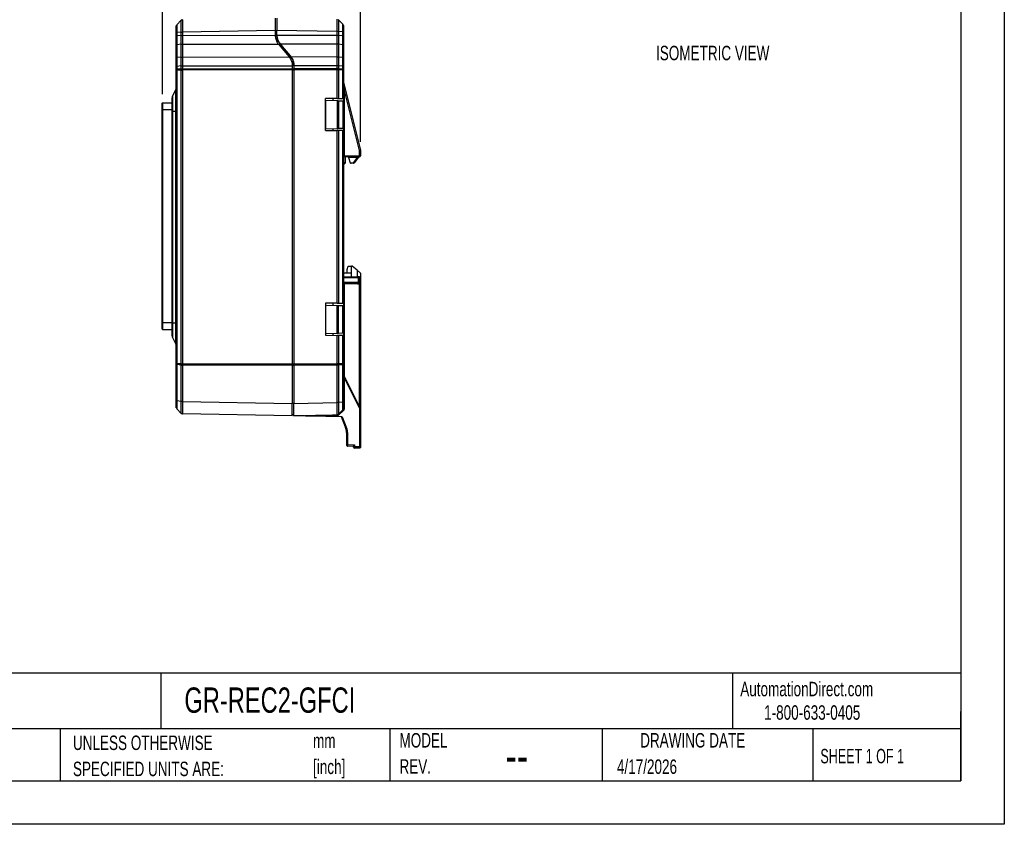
# Model space of a CAD drawing. Header units: millimetres. Extents: x 0 to 559, y 0 to 432.
# Tile 16 of 26: x 270 to 559, y 0 to 236. Entities that reach past the tile are written whole.
import ezdxf

# ---------------------------------------------------------------- set-up
doc = ezdxf.new("R2010")
doc.units = ezdxf.units.MM
doc.header["$LTSCALE"] = 2
doc.layers.add('DIMENSIONS', color=140, linetype='Continuous', lineweight=25)
doc.layers.add('TEXT', color=140, linetype='Continuous', lineweight=25)
doc.styles.add('SLDTEXTSTYLE0', font='TXT', dxfattribs={"width": 0.7})
doc.styles.add('SLDTEXTSTYLE1', font='TXT', dxfattribs={"width": 0.65})
doc.dimstyles.new('SLDDIMSTYLE0', dxfattribs={"dimtxt": 4.316016, "dimasz": 6.604, "dimexe": 0, "dimexo": 0.0625, "dimgap": 1.079004, "dimtad": 0, "dimtih": 1, "dimtoh": 1, "dimdec": 1, "dimrnd": 1e-09, "dimzin": 4, "dimdsep": 46, "dimtxsty": 'SLDTEXTSTYLE0', "dimsah": 1, "dimcen": 0.09, "dimadec": 0, "dimazin": 1, "dimtfac": 1, "dimtdec": 1, "dimtofl": 0, "dimtmove": 0, "dimatfit": 3, "dimfxl": 0, "dimfrac": 2, "dimtolj": 1, "dimtzin": 12, "dimarcsym": 0})

# ---------------------------------------------------------------- blocks, each defined once
blk = doc.blocks.new('SW_NOTE_0')
at = {"layer": 'TEXT', "color": 0, "char_height": 4.233, "attachment_point": 1, "style": 'SLDTEXTSTYLE0'}
for s, insert in [('mm', (0, 5.46)), ('[inch]', (0, -2.19))]:
    blk.add_mtext(s, dxfattribs=dict(at, insert=insert))
blk = doc.blocks.new('SW_NOTE_0_1')
at = {"layer": 'TEXT', "color": 0, "char_height": 4.2333, "attachment_point": 1, "style": 'SLDTEXTSTYLE0'}
for s, insert in [('UNLESS OTHERWISE', (0, 5.46)), ('SPECIFIED UNITS ARE:', (0, -2.19))]:
    blk.add_mtext(s, dxfattribs=dict(at, insert=insert))
blk = doc.blocks.new('SW_NOTE_0_6')
at = {"layer": 'TEXT', "color": 0, "char_height": 4.233, "attachment_point": 1, "style": 'SLDTEXTSTYLE0'}
for s, insert in [('MODEL', (0, 5.46)), ('REV.', (0, -2.19))]:
    blk.add_mtext(s, dxfattribs=dict(at, insert=insert))
blk = doc.blocks.new('_D')
at = {"layer": 'DIMENSIONS'}
for p, q in [((312.04, 213.91), (312.04, 281.01)), ((370.04, 199.96), (370.04, 281.01)), ((312.04, 274.66), (329.19, 274.66)), ((335.04, 274.66), (333.59, 274.66)), ((333.59, 274.66), (333.59, 267.8)), ((347.86, 274.66), (349.31, 274.66)), ((349.31, 274.66), (349.31, 267.8)), ((370.04, 274.66), (353.71, 274.66)), ((333.59, 267.8), (335.04, 267.8)), ((349.31, 267.8), (347.86, 267.8))]:
    blk.add_line(p, q, dxfattribs=at)
for points in [[(312.04, 274.66), (318.64, 273.65), (318.64, 275.68)], [(370.04, 274.66), (363.43, 275.68), (363.43, 273.65)]]:
    blk.add_solid(points, dxfattribs=at)
at = {"layer": 'DIMENSIONS', "char_height": 4.233, "attachment_point": 1, "style": 'SLDTEXTSTYLE0'}
for s, insert in [('58.0', (335.04, 281.09)), ('2.28', (335.04, 273.26))]:
    blk.add_mtext(s, dxfattribs=dict(at, insert=insert))

msp = doc.modelspace()

# ---------------------------------------------------------------- linework, layer by layer
at = {"color": 7, "linetype": 'Continuous'}
for p, q in [((558.8, 431.81), (558.8, 0.01)), ((558.8, 0.01), (0, 0.01))]:
    msp.add_line(p, q, dxfattribs=at)
for p, q in [((316.04, 233.86), (316.04, 233.95)), ((317.51, 235.59), (316.18, 234.21)), ((316.18, 234.21), (316.18, 234.13)), ((364.89, 234.4), (363.54, 235.75)), ((364.89, 234.32), (364.89, 234.4)), ((365.04, 234.04), (365.03, 234.12)), ((316.04, 230.91), (316.04, 231.94)), ((317.49, 232.1), (316.18, 231.97)), ((316.18, 231.97), (316.18, 230.95)), ((317.49, 231.08), (316.18, 230.95)), ((317.49, 231.08), (317.49, 232.1)), ((345.04, 232.6), (317.84, 232.12)), ((317.84, 232.12), (317.84, 231.1)), ((317.84, 231.1), (345.04, 231.15)), ((345.04, 232.6), (345.04, 231.15)), ((345.04, 232.56), (345.54, 232.56)), ((363.21, 232.28), (345.54, 232.59)), ((345.54, 231.14), (345.54, 232.59)), ((363.21, 231.11), (345.54, 231.14)), ((345.54, 231.11), (345.54, 231.14)), ((363.21, 231.11), (363.21, 232.28)), ((363.55, 232.26), (363.55, 231.1)), ((364.89, 232.13), (363.55, 232.26)), ((364.89, 230.97), (363.55, 231.1)), ((364.89, 230.97), (364.89, 232.13)), ((365.04, 232.09), (365.04, 230.93)), ((316.04, 224.61), (316.04, 228.38)), ((317.49, 228.53), (316.18, 228.41)), ((316.18, 228.41), (316.18, 224.63)), ((317.49, 224.75), (317.49, 228.53)), ((317.84, 228.54), (345.96, 228.59)), ((317.84, 228.54), (317.84, 224.76)), ((345.96, 228.59), (349.11, 224.81)), ((346.35, 228.86), (346.35, 228.9)), ((349.49, 225.09), (346.35, 228.86)), ((363.21, 228.55), (346.61, 228.58)), ((349.49, 225.13), (346.61, 228.58)), ((363.21, 224.78), (363.21, 228.55)), ((363.55, 228.53), (363.55, 224.77)), ((364.89, 228.38), (363.55, 228.53)), ((364.89, 224.61), (364.89, 228.38)), ((365.04, 228.34), (365.04, 224.57)), ((317.49, 224.75), (316.18, 224.63)), ((317.84, 224.76), (349.11, 224.81)), ((349.49, 225.09), (349.49, 225.13)), ((363.21, 224.78), (349.73, 224.81)), ((364.89, 224.61), (363.55, 224.77)), ((316.04, 221.18), (316.04, 222.01)), ((316.04, 134.93), (316.04, 220.97)), ((317.49, 222.18), (316.18, 222.04)), ((316.18, 222.04), (316.18, 221.22)), ((317.49, 221.35), (316.18, 221.22)), ((316.18, 220.97), (316.18, 134.93)), ((317.49, 220.97), (316.18, 220.97)), ((317.49, 221.35), (317.49, 222.18)), ((317.49, 134.93), (317.49, 220.97)), ((317.84, 222.19), (350.04, 222.25)), ((317.84, 222.19), (317.84, 221.37)), ((317.84, 221.37), (350.04, 221.4)), ((350.04, 221), (317.84, 220.97)), ((317.84, 220.97), (317.84, 134.93)), ((350.04, 222.25), (350.04, 221.4)), ((350.04, 221.36), (350.54, 221.36)), ((350.04, 221), (350.04, 134.9)), ((350.04, 221), (350.54, 221)), ((363.21, 222.23), (350.54, 222.25)), ((350.54, 222.25), (350.54, 221.4)), ((350.54, 221.4), (363.21, 221.38)), ((363.21, 220.99), (350.54, 221)), ((350.54, 221), (350.54, 134.9)), ((363.21, 221.38), (363.21, 222.23)), ((363.21, 212.66), (363.21, 220.99)), ((363.55, 222.21), (363.55, 221.37)), ((364.89, 222.08), (363.55, 222.21)), ((364.89, 221.24), (363.55, 221.37)), ((363.55, 220.99), (363.55, 212.66)), ((364.89, 220.99), (363.55, 220.99)), ((364.89, 221.24), (364.89, 222.08)), ((364.89, 212.68), (364.89, 220.99)), ((365.04, 222.04), (365.04, 221.2)), ((365.04, 220.99), (365.04, 212.68)), ((365.04, 217.42), (365.04, 217.44)), ((365.04, 217.42), (370.03, 197.48)), ((314.9, 213.26), (315.92, 215.23)), ((315.92, 208.95), (315.92, 215.23)), ((365.29, 215.42), (365.04, 215.42)), ((365.29, 215.42), (365.29, 195.8)), ((369.79, 197.42), (365.29, 215.42)), ((311.94, 209.37), (311.94, 211.27)), ((312.04, 211.37), (312.04, 209.37)), ((312.04, 211.37), (314.79, 211.37)), ((314.79, 208.95), (314.79, 212.8)), ((314.9, 213.26), (314.9, 208.95)), ((363.21, 212.66), (359.79, 212.63)), ((359.79, 203.26), (359.79, 212.63)), ((359.88, 203.77), (359.88, 212.13)), ((359.88, 212.13), (363.21, 212.01)), ((362.04, 212.05), (362.04, 212.65)), ((363.21, 212.01), (363.21, 203.88)), ((363.55, 212.66), (364.89, 212.68)), ((363.55, 212), (363.55, 203.9)), ((363.55, 212), (364.89, 211.95)), ((364.89, 211.95), (364.89, 203.94)), ((365.04, 212.68), (365.04, 211.95)), ((365.04, 211.95), (365.04, 203.95)), ((311.94, 209.37), (312.04, 209.37)), ((311.94, 147.01), (311.94, 209.37)), ((312.04, 209.37), (312.04, 147.01)), ((312.04, 209.37), (314.79, 209.37)), ((314.79, 146.95), (314.79, 208.95)), ((314.9, 208.95), (314.79, 208.95)), ((314.9, 208.95), (315.92, 208.95)), ((314.9, 208.95), (314.9, 146.95)), ((315.92, 146.95), (315.92, 208.95)), ((316.04, 208.95), (315.92, 208.95)), ((359.79, 203.26), (363.21, 203.23)), ((359.88, 203.77), (363.21, 203.88)), ((362.04, 203.24), (362.04, 203.84)), ((363.21, 152.66), (363.21, 203.23)), ((363.55, 203.9), (364.89, 203.94)), ((363.55, 203.23), (363.55, 152.66)), ((364.89, 203.22), (363.55, 203.23)), ((364.89, 152.68), (364.89, 203.22)), ((365.04, 203.95), (365.04, 203.22)), ((365.04, 203.22), (365.04, 152.68)), ((369.79, 197.42), (370.03, 197.48)), ((369.79, 195.8), (369.79, 197.42)), ((370.04, 197.42), (369.79, 197.42)), ((370.04, 197.42), (370.04, 195.8)), ((365.29, 195.8), (365.04, 195.8)), ((365.04, 193.9), (365.54, 193.9)), ((365.29, 195.55), (365.29, 195.8)), ((365.29, 195.8), (369.79, 195.8)), ((369.79, 195.55), (365.29, 195.55)), ((365.54, 195.55), (365.54, 193.9)), ((369.13, 195.36), (366.54, 195.36)), ((366.54, 195.36), (367.03, 193.83)), ((367.03, 193.83), (367.96, 193.83)), ((367.96, 193.65), (367.27, 193.65)), ((367.96, 193.83), (369.13, 195.36)), ((367.96, 193.83), (367.96, 193.65)), ((369.46, 195.45), (368.16, 193.75)), ((369.13, 195.36), (369.13, 195.55)), ((369.79, 195.55), (369.79, 195.8)), ((370.04, 195.8), (369.79, 195.8)), ((366.14, 162.5), (366.46, 163.5)), ((366.14, 161.5), (366.14, 162.5)), ((366.46, 163.5), (367.39, 163.5)), ((367.39, 161.5), (367.39, 163.5)), ((367.59, 163.5), (367.39, 163.5)), ((369.04, 162.34), (367.59, 163.5)), ((369.04, 162.34), (369.04, 160.35)), ((370.09, 161.5), (369.04, 162.34)), ((366.14, 161.5), (365.04, 161.5)), ((365.05, 160.1), (365.04, 160.1)), ((365.05, 158.8), (365.04, 158.8)), ((365.05, 160.1), (365.05, 158.8)), ((369.47, 160.1), (365.05, 160.1)), ((365.05, 158.8), (369.47, 158.8)), ((365.29, 160.35), (369.24, 160.35)), ((367.39, 161.5), (366.14, 161.5)), ((367.39, 160.35), (367.39, 161.5)), ((369.7, 160.35), (369.24, 160.35)), ((369.47, 158.8), (369.47, 160.1)), ((369.7, 160.1), (369.47, 160.1)), ((369.7, 158.8), (369.47, 158.8)), ((369.7, 160.35), (369.7, 160.1)), ((369.7, 160.35), (369.79, 160.35)), ((369.7, 160.1), (369.7, 158.8)), ((369.79, 160.1), (369.7, 160.1)), ((369.79, 160.35), (369.79, 160.1)), ((369.79, 131.77), (369.79, 160.1)), ((370.04, 160.1), (369.79, 160.1)), ((370.04, 160.1), (370.04, 131.77)), ((370.09, 161.5), (370.09, 116.14)), ((365.29, 158.3), (365.04, 158.3)), ((369.16, 158.55), (365.29, 158.55)), ((365.29, 158.3), (365.29, 158.55)), ((369.16, 158.3), (365.29, 158.3)), ((365.29, 158.3), (365.29, 131.27)), ((369.16, 158.3), (369.16, 158.55)), ((363.21, 152.66), (359.79, 152.63)), ((359.79, 152.63), (359.79, 143.26)), ((359.88, 143.77), (359.88, 152.13)), ((359.88, 152.13), (363.21, 152.01)), ((362.04, 152.05), (362.04, 152.65)), ((363.21, 143.88), (363.21, 152.01)), ((363.55, 152.66), (364.89, 152.68)), ((363.55, 143.9), (363.55, 152)), ((363.55, 152), (364.89, 151.95)), ((364.89, 143.94), (364.89, 151.95)), ((365.04, 152.68), (365.04, 151.95)), ((365.04, 143.95), (365.04, 151.95)), ((311.94, 145.11), (311.94, 147.01)), ((311.94, 147.01), (312.04, 147.01)), ((312.04, 147.01), (312.04, 145.01)), ((312.04, 147.01), (314.79, 147.01)), ((312.04, 145.01), (314.79, 145.01)), ((314.9, 146.95), (314.79, 146.95)), ((314.79, 143.09), (314.79, 146.95)), ((314.9, 146.95), (315.92, 146.95)), ((314.9, 146.95), (314.9, 142.63)), ((315.92, 140.66), (315.92, 146.95)), ((316.04, 146.95), (315.92, 146.95)), ((314.9, 142.63), (315.92, 140.66)), ((359.79, 143.26), (363.21, 143.23)), ((359.88, 143.77), (363.21, 143.88)), ((362.04, 143.24), (362.04, 143.84)), ((363.21, 134.91), (363.21, 143.23)), ((363.55, 143.9), (364.89, 143.94)), ((363.55, 143.23), (363.55, 134.91)), ((364.89, 143.22), (363.55, 143.23)), ((364.89, 134.91), (364.89, 143.22)), ((365.04, 143.95), (365.04, 143.22)), ((365.04, 143.22), (365.04, 134.91)), ((316.04, 124.05), (316.04, 134.71)), ((317.49, 134.93), (316.18, 134.93)), ((317.49, 134.54), (316.18, 134.68)), ((316.18, 134.68), (316.18, 124.02)), ((317.49, 123.88), (317.49, 134.54)), ((317.84, 134.93), (350.04, 134.9)), ((350.04, 134.5), (317.84, 134.53)), ((317.84, 134.53), (317.84, 123.86)), ((350.04, 134.9), (350.54, 134.9)), ((350.04, 134.54), (350.54, 134.54)), ((350.04, 134.5), (350.04, 123.3)), ((350.54, 134.9), (363.21, 134.91)), ((363.21, 134.51), (350.54, 134.5)), ((350.54, 134.5), (350.54, 123.31)), ((363.21, 123.53), (363.21, 134.51)), ((364.89, 134.91), (363.55, 134.91)), ((364.89, 134.66), (363.55, 134.53)), ((363.55, 134.53), (363.55, 123.55)), ((364.89, 123.68), (364.89, 134.66)), ((365.04, 134.69), (365.04, 123.72)), ((365.04, 130.94), (365.23, 130.94)), ((365.06, 131.72), (370.04, 121.77)), ((365.23, 130.94), (365.23, 121.77)), ((369.84, 121.72), (365.23, 130.94)), ((370.04, 131.77), (369.79, 131.77)), ((369.79, 122.27), (369.79, 131.77)), ((370.04, 131.77), (370.04, 121.77)), ((316.04, 122.04), (316.04, 122.12)), ((317.49, 123.88), (316.18, 124.02)), ((316.18, 121.85), (316.18, 121.77)), ((316.18, 121.77), (317.51, 120.4)), ((317.84, 123.86), (350.04, 123.3)), ((350.04, 123.34), (350.54, 123.34)), ((350.54, 123.31), (363.21, 123.53)), ((363.54, 120.06), (364.89, 121.41)), ((364.89, 123.68), (363.55, 123.55)), ((365.03, 121.27), (363.69, 119.93)), ((364.89, 121.41), (364.96, 121.53)), ((364.89, 121.41), (364.89, 121.49)), ((365.03, 121.68), (365.04, 121.77)), ((365.04, 121.77), (365.23, 121.77)), ((365.04, 121.71), (365.04, 121.67)), ((369.84, 110.71), (369.84, 121.72)), ((370.04, 121.77), (370.04, 110.71)), ((350.04, 119.7), (317.84, 120.26)), ((350.04, 120.1), (350.54, 120.1)), ((364.65, 119.34), (355.1, 119.59)), ((361.55, 119.9), (361.88, 119.9)), ((363.21, 119.93), (361.88, 119.9)), ((363.2, 119.73), (361.88, 119.7)), ((365.61, 116.31), (364.43, 119.34)), ((364.65, 119.34), (365.8, 116.39)), ((370.04, 116.18), (370.09, 116.14)), ((370.09, 116.14), (370.09, 114.8)), ((366.24, 114.02), (366.04, 114.02)), ((366.04, 111.3), (366.04, 114.02)), ((366.24, 114.02), (366.24, 111.3)), ((370.09, 114.8), (370.04, 114.8)), ((366.24, 111.3), (366.04, 111.3)), ((366.04, 111.29), (366.04, 111.3)), ((368.04, 110.71), (366.23, 110.8)), ((366.24, 111.3), (368.29, 111.19)), ((368.04, 110.71), (368.04, 110.77)), ((368.04, 110.71), (368.29, 110.71)), ((368.29, 111.19), (368.29, 110.71)), ((368.29, 110.71), (369.84, 110.71)), ((369.84, 110.21), (368.29, 110.21)), ((369.84, 110.71), (370.04, 110.71))]:
    msp.add_line(p, q)
at = {"flags": 128}
for points in [[(365.05, 160.53), (365.04, 160.55), (365.04, 160.6)], [(365.29, 160.35), (365.24, 160.35), (365.22, 160.36)], [(365.05, 158.38), (365.04, 158.35), (365.04, 158.3)], [(350.54, 119.71), (356.89, 119.82), (361.55, 119.9)], [(361.88, 119.7), (358.09, 119.64), (355.1, 119.59)], [(363.55, 120.07), (363.55, 120.07), (363.56, 120.07), (363.57, 120.05), (363.58, 120.04), (363.61, 120.01), (363.63, 119.99), (363.66, 119.96), (363.69, 119.93)]]:
    msp.add_lwpolyline(points, dxfattribs=at)
for centre, radius, start, end in [((365.29, 217.48), 0.25, 180, 194.0362), ((315.04, 215.69), 1, 332.488, 0), ((312.04, 211.27), 0.1, 90, 180), ((315.79, 212.8), 1, 152.488, 180), ((369.79, 197.42), 0.25, 0, 14.0362), ((365.29, 195.3), 0.25, 90, 180), ((368.17, 194.03), 0.282, 223.7585, 268.9751), ((367.96, 193.9), 0.25, 270, 322.6507), ((369.66, 195.3), 0.25, 90, 142.6507), ((369.79, 195.8), 0.25, 270, 0), ((369.23, 160.11), 0.241, 357.8714, 87.7), ((369.79, 160.1), 0.25, 0, 90), ((365.29, 158.3), 0.25, 90, 157.9625), ((312.04, 145.11), 0.1, 180, 270), ((315.79, 143.09), 1, 180, 207.512), ((315.04, 140.2), 1, 0, 27.512), ((365.24, 131.81), 0.2, 186.5919, 206.5651), ((366.86, 123.17), 2.64, 221.7862, 226.053), ((363.79, 119.79), 1.91, 176.5052, 182.4949), ((364.82, 119.81), 1.61, 175.852, 182.9353), ((363.78, 121.46), 5.46, 289.5866, 291.7379), ((366.24, 111), 0.2, 180, 219.2066), ((366.24, 111), 0.2, 236.9493, 267), ((368.29, 110.46), 0.25, 180, 270), ((369.84, 110.41), 0.2, 270, 0)]:
    msp.add_arc(centre, radius, start, end)
for points, knots in [([(316.18, 234.17), (316.14, 234.14), (316.08, 234.09), (316.06, 233.99), (316.04, 233.94)], [0, 0, 0, 0, 0.509147, 1, 1, 1, 1]), ([(316.04, 231.94), (316.04, 232.07), (316.04, 232.2), (316.04, 232.46), (316.04, 232.58), (316.04, 232.81), (316.04, 232.92), (316.04, 233.12), (316.04, 233.22), (316.04, 233.4), (316.04, 233.48), (316.04, 233.61), (316.04, 233.67), (316.04, 233.77), (316.04, 233.81), (316.04, 233.85), (316.04, 233.86), (316.04, 233.86)], [0, 0, 0, 0, 0.125, 0.125, 0.25, 0.25, 0.375, 0.375, 0.5, 0.5, 0.625, 0.625, 0.75, 0.75, 0.875, 0.875, 1, 1, 1, 1]), ([(316.18, 234.13), (316.18, 234.11), (316.18, 234.05), (316.18, 233.59), (316.18, 232.87), (316.18, 232.27), (316.18, 231.97)], [0, 0, 0, 0, 0.151748, 0.434216, 0.716683, 1, 1, 1, 1]), ([(317.49, 232.1), (317.49, 232.34), (317.48, 232.81), (317.48, 233.47), (317.49, 234.07), (317.49, 234.59), (317.49, 235.02), (317.48, 235.33), (317.48, 235.52), (317.49, 235.55), (317.49, 235.56)], [0, 0, 0, 0, 0.128843, 0.256344, 0.383542, 0.510051, 0.636493, 0.76356, 0.891141, 1, 1, 1, 1]), ([(317.84, 235.72), (317.78, 235.71), (317.64, 235.7), (317.54, 235.61), (317.49, 235.57)], [0, 0, 0, 0, 0.4998928, 1, 1, 1, 1]), ([(317.84, 235.72), (317.84, 235.72), (317.84, 235.72), (317.83, 235.71), (317.83, 235.69), (317.83, 235.65), (317.83, 235.58), (317.83, 235.42), (317.84, 235.13), (317.84, 234.7), (317.84, 234.19), (317.83, 233.66), (317.83, 233.18), (317.83, 232.83), (317.83, 232.49), (317.84, 232.24), (317.84, 232.12)], [0, 0, 0, 0, 0.031754, 0.06325, 0.094487, 0.125468, 0.179181, 0.250258, 0.394297, 0.499916, 0.605625, 0.749769, 0.820794, 0.874481, 0.936726, 1, 1, 1, 1]), ([(345.04, 236.2), (345.04, 236.2), (345.04, 236.12), (345.04, 235.78), (345.04, 235.51), (345.04, 234.82), (345.04, 234.4), (345.04, 233.51), (345.04, 233.04), (345.04, 232.6)], [0, 0, 0, 0, 0.25, 0.25, 0.5, 0.5, 0.75, 0.75, 1, 1, 1, 1]), ([(345.54, 236.19), (345.54, 236.19), (345.54, 236.11), (345.54, 235.77), (345.54, 235.5), (345.54, 234.81), (345.54, 234.39), (345.54, 233.5), (345.54, 233.03), (345.54, 232.59)], [0, 0, 0, 0, 0.25, 0.25, 0.5, 0.5, 0.75, 0.75, 1, 1, 1, 1]), ([(363.21, 232.28), (363.21, 232.34), (363.21, 232.48), (363.21, 232.7), (363.22, 232.93), (363.22, 233.17), (363.22, 233.43), (363.22, 233.85), (363.21, 234.35), (363.21, 234.86), (363.21, 235.29), (363.22, 235.58), (363.22, 235.75), (363.22, 235.83), (363.21, 235.87), (363.21, 235.88), (363.21, 235.88)], [0, 0, 0, 0, 0.033735, 0.070665, 0.110792, 0.154117, 0.200639, 0.250359, 0.394604, 0.500148, 0.605577, 0.749728, 0.823074, 0.889235, 0.94821, 1, 1, 1, 1]), ([(363.55, 235.73), (363.55, 235.73), (363.56, 235.73), (363.56, 235.71), (363.56, 235.69), (363.56, 235.64), (363.56, 235.57), (363.56, 235.47), (363.56, 235.34), (363.55, 235.17), (363.55, 234.97), (363.55, 234.71), (363.56, 234.27), (363.56, 233.76), (363.56, 233.25), (363.56, 232.89), (363.56, 232.56), (363.55, 232.36), (363.55, 232.26)], [0, 0, 0, 0, 0.033357, 0.070021, 0.110003, 0.153334, 0.200061, 0.250242, 0.312617, 0.375093, 0.432576, 0.500076, 0.595818, 0.74977, 0.823736, 0.889999, 0.948725, 1, 1, 1, 1]), ([(365.03, 234.12), (365.02, 234.17), (364.99, 234.28), (364.92, 234.33), (364.89, 234.35)], [0, 0, 0, 0, 0.490849, 1, 1, 1, 1]), ([(364.89, 232.13), (364.89, 232.43), (364.89, 233.05), (364.89, 233.77), (364.89, 234.24), (364.89, 234.3), (364.89, 234.32)], [0, 0, 0, 0, 0.283817, 0.566783, 0.849749, 1, 1, 1, 1]), ([(365.04, 234.04), (365.04, 234.04), (365.04, 234.04), (365.04, 234.03), (365.04, 234.01), (365.04, 233.98), (365.04, 233.94), (365.04, 233.88), (365.04, 233.82), (365.04, 233.75), (365.04, 233.67), (365.04, 233.58), (365.04, 233.45), (365.04, 233.28), (365.04, 233.07), (365.04, 232.84), (365.04, 232.61), (365.04, 232.35), (365.04, 232.18), (365.04, 232.09)], [0, 0, 0, 0, 0.045427, 0.090171, 0.13446, 0.178526, 0.222608, 0.266942, 0.31176, 0.35729, 0.403745, 0.451328, 0.500228, 0.588282, 0.672653, 0.75461, 0.835533, 0.916859, 1, 1, 1, 1]), ([(316.04, 231.94), (316.04, 231.95), (316.05, 231.95), (316.1, 231.96), (316.13, 231.96), (316.18, 231.97)], [0, 0, 0, 0, 0.5, 0.5, 1, 1, 1, 1]), ([(316.18, 230.95), (316.13, 230.94), (316.1, 230.94), (316.05, 230.93), (316.04, 230.92), (316.04, 230.91)], [0, 0, 0, 0, 0.5, 0.5, 1, 1, 1, 1]), ([(317.49, 232.1), (317.54, 232.11), (317.59, 232.11), (317.71, 232.12), (317.78, 232.12), (317.84, 232.12)], [0, 0, 0, 0, 0.5, 0.5, 1, 1, 1, 1]), ([(317.84, 231.1), (317.84, 230.67), (317.84, 230.03), (317.84, 229.18), (317.84, 228.75), (317.84, 228.54)], [0, 0, 0, 0, 0.5, 0.758829, 1, 1, 1, 1]), ([(345.04, 231.15), (345.04, 230.69), (345.12, 230.22), (345.43, 229.34), (345.67, 228.93), (345.96, 228.59)], [0, 0, 0, 0, 0.5, 0.5, 1, 1, 1, 1]), ([(345.54, 231.14), (345.54, 231.09), (345.54, 230.97), (345.55, 230.79), (345.58, 230.6), (345.62, 230.39), (345.68, 230.18), (345.76, 229.91), (345.88, 229.63), (346.04, 229.34), (346.19, 229.1), (346.3, 228.96), (346.35, 228.9)], [0, 0, 0, 0, 0.069417, 0.14426, 0.224609, 0.310548, 0.402164, 0.499546, 0.651684, 0.785795, 0.901898, 1, 1, 1, 1]), ([(346.35, 228.86), (346.2, 229.03), (345.95, 229.41), (345.7, 230), (345.57, 230.58), (345.54, 230.93), (345.54, 231.11)], [0, 0, 0, 0, 0.277225, 0.560377, 0.782355, 1, 1, 1, 1]), ([(363.21, 228.55), (363.21, 228.76), (363.21, 229.18), (363.21, 230.04), (363.21, 230.69), (363.21, 231.11)], [0, 0, 0, 0, 0.241808, 0.5, 1, 1, 1, 1]), ([(363.55, 231.1), (363.51, 231.1), (363.45, 231.11), (363.33, 231.11), (363.27, 231.11), (363.21, 231.11)], [0, 0, 0, 0, 0.5, 0.5, 1, 1, 1, 1]), ([(365.04, 230.93), (365.04, 230.94), (365.02, 230.94), (364.97, 230.96), (364.93, 230.96), (364.89, 230.97)], [0, 0, 0, 0, 0.5, 0.5, 1, 1, 1, 1]), ([(317.49, 228.53), (317.54, 228.53), (317.59, 228.54), (317.71, 228.54), (317.78, 228.54), (317.84, 228.54)], [0, 0, 0, 0, 0.5, 0.5, 1, 1, 1, 1]), ([(316.18, 224.63), (316.13, 224.63), (316.1, 224.63), (316.05, 224.62), (316.04, 224.61), (316.04, 224.61)], [0, 0, 0, 0, 0.5, 0.5, 1, 1, 1, 1]), ([(317.84, 224.76), (317.84, 224.56), (317.84, 224.13), (317.84, 223.27), (317.84, 222.62), (317.84, 222.19)], [0, 0, 0, 0, 0.241463, 0.5, 1, 1, 1, 1]), ([(349.11, 224.81), (349.4, 224.46), (349.64, 224.05), (349.96, 223.17), (350.04, 222.7), (350.04, 222.25)], [0, 0, 0, 0, 0.5, 0.5, 1, 1, 1, 1]), ([(350.54, 222.21), (350.54, 222.5), (350.47, 223.09), (350.24, 223.86), (349.9, 224.53), (349.64, 224.91), (349.49, 225.09)], [0, 0, 0, 0, 0.278806, 0.560503, 0.781451, 1, 1, 1, 1]), ([(349.73, 224.81), (349.77, 224.75), (349.85, 224.63), (349.96, 224.44), (350.07, 224.24), (350.16, 224.03), (350.25, 223.81), (350.33, 223.58), (350.41, 223.31), (350.47, 223), (350.53, 222.64), (350.53, 222.38), (350.54, 222.25)], [0, 0, 0, 0, 0.078086, 0.15837, 0.240779, 0.32523, 0.411638, 0.499912, 0.601482, 0.718761, 0.851647, 1, 1, 1, 1]), ([(363.21, 222.23), (363.21, 222.65), (363.21, 223.3), (363.21, 224.15), (363.21, 224.58), (363.21, 224.78)], [0, 0, 0, 0, 0.5, 0.758765, 1, 1, 1, 1]), ([(363.55, 224.77), (363.51, 224.77), (363.45, 224.77), (363.33, 224.78), (363.27, 224.78), (363.21, 224.78)], [0, 0, 0, 0, 0.5, 0.5, 1, 1, 1, 1]), ([(365.04, 224.57), (365.04, 224.58), (365.02, 224.59), (364.97, 224.6), (364.93, 224.61), (364.89, 224.61)], [0, 0, 0, 0, 0.5, 0.5, 1, 1, 1, 1]), ([(316.18, 221.22), (316.13, 221.21), (316.1, 221.21), (316.05, 221.2), (316.04, 221.19), (316.04, 221.18)], [0, 0, 0, 0, 0.5, 0.5, 1, 1, 1, 1]), ([(317.49, 222.18), (317.54, 222.18), (317.59, 222.19), (317.71, 222.19), (317.78, 222.19), (317.84, 222.19)], [0, 0, 0, 0, 0.5, 0.5, 1, 1, 1, 1]), ([(317.49, 220.97), (317.54, 220.97), (317.59, 220.97), (317.71, 220.97), (317.78, 220.97), (317.84, 220.97)], [0, 0, 0, 0, 0.5, 0.5, 1, 1, 1, 1]), ([(363.55, 221.37), (363.51, 221.37), (363.45, 221.38), (363.33, 221.38), (363.27, 221.38), (363.21, 221.38)], [0, 0, 0, 0, 0.5, 0.5, 1, 1, 1, 1]), ([(365.04, 221.2), (365.04, 221.21), (365.02, 221.21), (364.97, 221.23), (364.93, 221.23), (364.89, 221.24)], [0, 0, 0, 0, 0.5, 0.5, 1, 1, 1, 1]), ([(365.04, 217.42), (365.04, 217.43), (365.04, 217.43), (365.04, 217.44), (365.04, 217.45), (365.04, 217.46), (365.04, 217.47), (365.04, 217.47)], [0, 0, 0, 0, 0.29765, 0.395673, 0.470293, 0.679083, 1, 1, 1, 1]), ([(365.29, 215.42), (365.25, 215.74), (365.21, 216.05), (365.14, 216.6), (365.12, 216.83), (365.07, 217.16), (365.06, 217.27), (365.05, 217.4), (365.04, 217.42), (365.04, 217.42)], [0, 0, 0, 0, 0.25, 0.25, 0.5, 0.5, 0.75, 0.75, 1, 1, 1, 1]), ([(363.21, 212.66), (363.27, 212.66), (363.33, 212.66), (363.45, 212.66), (363.51, 212.66), (363.55, 212.66)], [0, 0, 0, 0, 0.5, 0.5, 1, 1, 1, 1]), ([(363.21, 212.01), (363.27, 212.01), (363.33, 212.01), (363.45, 212), (363.51, 212), (363.55, 212)], [0, 0, 0, 0, 0.5, 0.5, 1, 1, 1, 1]), ([(364.89, 212.68), (364.93, 212.68), (364.97, 212.68), (365.02, 212.68), (365.04, 212.68), (365.04, 212.68)], [0, 0, 0, 0, 0.5, 0.5, 1, 1, 1, 1]), ([(364.89, 211.95), (364.93, 211.95), (364.97, 211.95), (365.02, 211.95), (365.04, 211.95), (365.04, 211.95)], [0, 0, 0, 0, 0.5, 0.5, 1, 1, 1, 1]), ([(363.21, 203.88), (363.27, 203.89), (363.33, 203.89), (363.45, 203.89), (363.51, 203.89), (363.55, 203.9)], [0, 0, 0, 0, 0.5, 0.5, 1, 1, 1, 1]), ([(363.55, 203.23), (363.51, 203.23), (363.45, 203.23), (363.33, 203.23), (363.27, 203.23), (363.21, 203.23)], [0, 0, 0, 0, 0.5, 0.5, 1, 1, 1, 1]), ([(364.89, 203.94), (364.93, 203.94), (364.97, 203.95), (365.02, 203.95), (365.04, 203.95), (365.04, 203.95)], [0, 0, 0, 0, 0.5, 0.5, 1, 1, 1, 1]), ([(365.04, 203.22), (365.04, 203.22), (365.02, 203.22), (364.97, 203.22), (364.93, 203.22), (364.89, 203.22)], [0, 0, 0, 0, 0.5, 0.5, 1, 1, 1, 1]), ([(365.54, 193.9), (365.54, 193.84), (365.53, 193.78), (365.48, 193.65), (365.44, 193.59), (365.34, 193.5), (365.28, 193.46), (365.16, 193.41), (365.1, 193.4), (365.04, 193.4)], [0, 0, 0, 0, 0.25, 0.25, 0.5, 0.5, 0.75, 0.75, 1, 1, 1, 1]), ([(366.54, 195.36), (366.53, 195.41), (366.51, 195.46), (366.49, 195.53), (366.49, 195.55), (366.49, 195.55)], [0, 0, 0, 0, 0.5, 0.5, 1, 1, 1, 1]), ([(367.03, 193.82), (367.05, 193.78), (367.08, 193.73), (367.17, 193.66), (367.22, 193.65), (367.27, 193.65)], [0, 0, 0, 0, 0.5, 0.5, 1, 1, 1, 1]), ([(369.13, 195.36), (369.23, 195.4), (369.32, 195.42), (369.44, 195.46), (369.47, 195.46), (369.46, 195.45)], [0, 0, 0, 0, 0.5, 0.5, 1, 1, 1, 1]), ([(365.26, 160.35), (365.23, 160.35), (365.19, 160.36), (365.14, 160.39), (365.13, 160.4), (365.12, 160.41), (365.11, 160.42), (365.09, 160.44), (365.06, 160.48), (365.05, 160.52), (365.04, 160.55)], [0, 0, 0, 0, 0.3325481, 0.4338757, 0.4701747, 0.4989903, 0.5283528, 0.5649401, 0.6661565, 1, 1, 1, 1]), ([(365.05, 160.1), (365.05, 160.14), (365.07, 160.2), (365.12, 160.28), (365.15, 160.3), (365.21, 160.34), (365.25, 160.35), (365.29, 160.35)], [0, 0, 0, 0, 0.5, 0.5, 0.75, 0.75, 1, 1, 1, 1]), ([(365.29, 158.55), (365.25, 158.55), (365.21, 158.56), (365.15, 158.59), (365.12, 158.62), (365.07, 158.7), (365.05, 158.76), (365.05, 158.8)], [0, 0, 0, 0, 0.25, 0.25, 0.5, 0.5, 1, 1, 1, 1]), ([(369.47, 158.8), (369.47, 158.73), (369.44, 158.67), (369.32, 158.57), (369.24, 158.55), (369.16, 158.55)], [0, 0, 0, 0, 0.5, 0.5, 1, 1, 1, 1]), ([(369.16, 158.3), (369.23, 158.3), (369.3, 158.31), (369.43, 158.36), (369.49, 158.4), (369.6, 158.49), (369.64, 158.55), (369.69, 158.68), (369.7, 158.74), (369.7, 158.8)], [0, 0, 0, 0, 0.25, 0.25, 0.5, 0.5, 0.75, 0.75, 1, 1, 1, 1]), ([(365.04, 158.34), (365.04, 158.36), (365.05, 158.38), (365.07, 158.42), (365.08, 158.44), (365.09, 158.45), (365.11, 158.48), (365.14, 158.5), (365.2, 158.54), (365.24, 158.54), (365.26, 158.55)], [0, 0, 0, 0, 0.29195, 0.376777, 0.407615, 0.434317, 0.465995, 0.623886, 0.788295, 1, 1, 1, 1]), ([(363.21, 152.66), (363.27, 152.66), (363.33, 152.66), (363.45, 152.66), (363.51, 152.66), (363.55, 152.66)], [0, 0, 0, 0, 0.5, 0.5, 1, 1, 1, 1]), ([(363.21, 152.01), (363.27, 152.01), (363.33, 152.01), (363.45, 152), (363.51, 152), (363.55, 152)], [0, 0, 0, 0, 0.5, 0.5, 1, 1, 1, 1]), ([(364.89, 152.68), (364.93, 152.68), (364.97, 152.68), (365.02, 152.68), (365.04, 152.68), (365.04, 152.68)], [0, 0, 0, 0, 0.5, 0.5, 1, 1, 1, 1]), ([(364.89, 151.95), (364.93, 151.95), (364.97, 151.95), (365.02, 151.95), (365.04, 151.95), (365.04, 151.95)], [0, 0, 0, 0, 0.5, 0.5, 1, 1, 1, 1]), ([(363.21, 143.88), (363.27, 143.89), (363.33, 143.89), (363.45, 143.89), (363.51, 143.89), (363.55, 143.9)], [0, 0, 0, 0, 0.5, 0.5, 1, 1, 1, 1]), ([(363.55, 143.23), (363.51, 143.23), (363.45, 143.23), (363.33, 143.23), (363.27, 143.23), (363.21, 143.23)], [0, 0, 0, 0, 0.5, 0.5, 1, 1, 1, 1]), ([(364.89, 143.94), (364.93, 143.94), (364.97, 143.95), (365.02, 143.95), (365.04, 143.95), (365.04, 143.95)], [0, 0, 0, 0, 0.5, 0.5, 1, 1, 1, 1]), ([(365.04, 143.22), (365.04, 143.22), (365.02, 143.22), (364.97, 143.22), (364.93, 143.22), (364.89, 143.22)], [0, 0, 0, 0, 0.5, 0.5, 1, 1, 1, 1]), ([(316.18, 134.93), (316.13, 134.93), (316.1, 134.93), (316.05, 134.93), (316.04, 134.93), (316.04, 134.93)], [0, 0, 0, 0, 0.5, 0.5, 1, 1, 1, 1]), ([(317.49, 134.54), (317.54, 134.54), (317.59, 134.53), (317.71, 134.53), (317.78, 134.53), (317.84, 134.53)], [0, 0, 0, 0, 0.5, 0.5, 1, 1, 1, 1]), ([(363.55, 134.91), (363.51, 134.91), (363.45, 134.91), (363.33, 134.91), (363.27, 134.91), (363.21, 134.91)], [0, 0, 0, 0, 0.5, 0.5, 1, 1, 1, 1]), ([(365.04, 134.91), (365.04, 134.91), (365.02, 134.91), (364.97, 134.91), (364.93, 134.91), (364.89, 134.91)], [0, 0, 0, 0, 0.5, 0.5, 1, 1, 1, 1]), ([(365.23, 130.94), (365.2, 131.07), (365.18, 131.19), (365.13, 131.4), (365.11, 131.49), (365.07, 131.69), (365.06, 131.72), (365.06, 131.72)], [0, 0, 0, 0, 0.25, 0.25, 0.5, 0.5, 1, 1, 1, 1]), ([(316.18, 124.02), (316.13, 124.02), (316.1, 124.02), (316.05, 124.03), (316.04, 124.04), (316.04, 124.05)], [0, 0, 0, 0, 0.5, 0.5, 1, 1, 1, 1]), ([(316.04, 122.12), (316.04, 122.12), (316.04, 122.12), (316.04, 122.13), (316.04, 122.15), (316.04, 122.19), (316.04, 122.23), (316.04, 122.28), (316.04, 122.34), (316.04, 122.41), (316.04, 122.49), (316.04, 122.58), (316.04, 122.71), (316.04, 122.87), (316.04, 123.08), (316.04, 123.31), (316.04, 123.54), (316.04, 123.79), (316.04, 123.96), (316.04, 124.05)], [0, 0, 0, 0, 0.04541, 0.09014, 0.134415, 0.178471, 0.222544, 0.266871, 0.311687, 0.357216, 0.403674, 0.451263, 0.500173, 0.588266, 0.672662, 0.754631, 0.835556, 0.916873, 1, 1, 1, 1]), ([(316.04, 122.04), (316.06, 121.99), (316.08, 121.89), (316.14, 121.84), (316.18, 121.82)], [0, 0, 0, 0, 0.492317, 1, 1, 1, 1]), ([(316.18, 124.02), (316.18, 123.71), (316.18, 123.11), (316.18, 122.39), (316.18, 121.93), (316.18, 121.87), (316.18, 121.85)], [0, 0, 0, 0, 0.2839695, 0.5670876, 0.8502057, 1, 1, 1, 1]), ([(317.49, 120.41), (317.49, 120.41), (317.49, 120.41), (317.48, 120.43), (317.48, 120.45), (317.48, 120.48), (317.48, 120.55), (317.48, 120.7), (317.49, 120.96), (317.49, 121.32), (317.49, 121.65), (317.49, 121.92), (317.48, 122.22), (317.48, 122.54), (317.48, 122.88), (317.48, 123.24), (317.48, 123.57), (317.49, 123.78), (317.49, 123.88)], [0, 0, 0, 0, 0.029598, 0.060366, 0.092326, 0.125503, 0.181368, 0.250164, 0.375199, 0.499987, 0.560134, 0.624839, 0.687414, 0.749883, 0.82099, 0.886265, 0.94589, 1, 1, 1, 1]), ([(317.84, 123.86), (317.78, 123.86), (317.71, 123.86), (317.59, 123.87), (317.54, 123.87), (317.49, 123.88)], [0, 0, 0, 0, 0.5, 0.5, 1, 1, 1, 1]), ([(317.84, 123.86), (317.84, 123.8), (317.84, 123.66), (317.83, 123.44), (317.83, 123.22), (317.83, 122.97), (317.83, 122.72), (317.83, 122.29), (317.84, 121.79), (317.84, 121.28), (317.84, 120.85), (317.83, 120.56), (317.83, 120.39), (317.83, 120.31), (317.84, 120.27), (317.84, 120.26), (317.84, 120.26)], [0, 0, 0, 0, 0.033644, 0.070514, 0.110611, 0.153936, 0.200489, 0.25027, 0.394297, 0.499925, 0.605622, 0.749775, 0.823217, 0.889402, 0.948329, 1, 1, 1, 1]), ([(350.04, 119.7), (350.04, 119.7), (350.04, 119.77), (350.04, 120.12), (350.04, 120.39), (350.04, 121.08), (350.04, 121.5), (350.04, 122.39), (350.04, 122.85), (350.04, 123.3)], [0, 0, 0, 0, 0.25, 0.25, 0.5, 0.5, 0.75, 0.75, 1, 1, 1, 1]), ([(350.54, 119.71), (350.54, 119.72), (350.54, 119.81), (350.54, 120.17), (350.54, 120.44), (350.54, 121.12), (350.54, 121.53), (350.54, 122.41), (350.54, 122.87), (350.54, 123.31)], [0, 0, 0, 0, 0.25, 0.25, 0.5, 0.5, 0.75, 0.75, 1, 1, 1, 1]), ([(363.55, 123.55), (363.51, 123.54), (363.45, 123.54), (363.33, 123.53), (363.27, 123.53), (363.21, 123.53)], [0, 0, 0, 0, 0.5, 0.5, 1, 1, 1, 1]), ([(363.21, 119.93), (363.21, 119.93), (363.21, 119.93), (363.21, 119.95), (363.22, 119.98), (363.22, 120.03), (363.22, 120.1), (363.22, 120.25), (363.21, 120.52), (363.21, 120.95), (363.21, 121.46), (363.22, 121.99), (363.22, 122.5), (363.22, 122.87), (363.21, 123.21), (363.21, 123.43), (363.21, 123.53)], [0, 0, 0, 0, 0.033735, 0.070665, 0.110792, 0.154117, 0.200639, 0.250358, 0.394604, 0.500148, 0.605577, 0.749728, 0.823074, 0.889235, 0.94821, 1, 1, 1, 1]), ([(363.55, 123.55), (363.56, 123.31), (363.57, 122.84), (363.56, 122.18), (363.55, 121.58), (363.55, 121.05), (363.55, 120.63), (363.56, 120.32), (363.57, 120.12), (363.56, 120.1), (363.55, 120.08)], [0, 0, 0, 0, 0.1288, 0.256495, 0.383491, 0.509924, 0.636418, 0.763565, 0.891184, 1, 1, 1, 1]), ([(364.89, 121.49), (364.89, 121.51), (364.89, 121.57), (364.89, 122.04), (364.89, 122.76), (364.89, 123.37), (364.89, 123.68)], [0, 0, 0, 0, 0.150457, 0.433354, 0.716252, 1, 1, 1, 1]), ([(364.89, 121.46), (364.92, 121.48), (364.99, 121.53), (365.02, 121.63), (365.03, 121.68)], [0, 0, 0, 0, 0.509267, 1, 1, 1, 1]), ([(365.23, 121.77), (365.23, 121.68), (365.21, 121.58), (365.14, 121.41), (365.09, 121.33), (365.03, 121.27)], [0, 0, 0, 0, 0.5, 0.5, 1, 1, 1, 1]), ([(365.04, 123.72), (365.04, 123.67), (365.04, 123.57), (365.04, 123.43), (365.04, 123.29), (365.04, 123.16), (365.04, 123.03), (365.04, 122.9), (365.04, 122.78), (365.04, 122.66), (365.04, 122.54), (365.04, 122.43), (365.04, 122.3), (365.04, 122.15), (365.04, 122), (365.04, 121.89), (365.04, 121.82), (365.04, 121.77), (365.04, 121.77), (365.04, 121.77)], [0, 0, 0, 0, 0.045671, 0.090619, 0.135067, 0.179244, 0.223386, 0.267726, 0.312497, 0.357924, 0.404221, 0.451593, 0.50023, 0.588326, 0.672713, 0.754665, 0.835572, 0.916876, 1, 1, 1, 1]), ([(369.84, 121.72), (369.89, 121.73), (369.94, 121.74), (370.02, 121.76), (370.04, 121.77), (370.04, 121.77)], [0, 0, 0, 0, 0.5, 0.5, 1, 1, 1, 1]), ([(317.49, 120.41), (317.54, 120.37), (317.64, 120.29), (317.76, 120.27), (317.83, 120.26)], [0, 0, 0, 0, 0.499146, 1, 1, 1, 1]), ([(317.49, 120.41), (317.54, 120.37), (317.64, 120.29), (317.76, 120.27), (317.83, 120.26)], [0, 0, 0, 0, 0.499132, 1, 1, 1, 1]), ([(355.1, 119.59), (354.84, 119.59), (354.32, 119.61), (353.55, 119.63), (352.85, 119.65), (352.23, 119.66), (351.77, 119.67), (351.44, 119.68), (351.22, 119.69), (351.02, 119.69), (350.85, 119.7), (350.72, 119.7), (350.62, 119.7), (350.56, 119.71), (350.54, 119.71)], [0, 0, 0, 0, 0.17437, 0.341003, 0.499912, 0.6329, 0.749767, 0.802879, 0.849678, 0.894235, 0.931518, 0.961543, 0.984344, 1, 1, 1, 1]), ([(363.69, 119.93), (363.62, 119.87), (363.55, 119.82), (363.38, 119.75), (363.29, 119.73), (363.2, 119.73)], [0, 0, 0, 0, 0.5, 0.5, 1, 1, 1, 1]), ([(363.21, 119.93), (363.27, 119.94), (363.4, 119.95), (363.5, 120.03), (363.55, 120.08)], [0, 0, 0, 0, 0.49986, 1, 1, 1, 1]), ([(366.04, 114.02), (366.04, 114.1), (366.03, 114.28), (366.02, 114.54), (365.99, 114.79), (365.95, 115.05), (365.91, 115.31), (365.85, 115.56), (365.78, 115.82), (365.7, 116.07), (365.64, 116.23), (365.61, 116.31)], [0, 0, 0, 0, 0.109968, 0.220221, 0.330761, 0.441585, 0.552696, 0.664093, 0.775775, 0.887745, 1, 1, 1, 1]), ([(366.04, 111), (366.04, 111), (366.04, 111.03), (366.04, 111.15), (366.04, 111.23), (366.04, 111.3)], [0, 0, 0, 0, 0.5, 0.5, 1, 1, 1, 1]), ([(366.05, 110.93), (366.06, 110.91), (366.08, 110.88), (366.12, 110.84), (366.17, 110.81), (366.21, 110.81), (366.23, 110.81)], [0, 0, 0, 0, 0.249808, 0.506333, 0.759381, 1, 1, 1, 1]), ([(366.24, 111.3), (366.24, 111.28), (366.24, 111.24), (366.24, 111.17), (366.24, 111.11), (366.24, 111.05), (366.23, 111), (366.23, 110.93), (366.23, 110.86), (366.23, 110.81), (366.23, 110.8), (366.23, 110.8)], [0, 0, 0, 0, 0.083426, 0.166855, 0.250286, 0.33372, 0.417157, 0.500596, 0.6626, 0.829066, 1, 1, 1, 1]), ([(368.04, 110.77), (368.04, 110.78), (368.04, 110.8), (368.05, 110.83), (368.07, 110.87), (368.09, 110.91), (368.13, 110.97), (368.2, 111.07), (368.26, 111.15), (368.29, 111.19)], [0, 0, 0, 0, 0.084602, 0.175792, 0.274877, 0.382878, 0.500583, 0.705061, 1, 1, 1, 1]), ([(368.04, 110.46), (368.04, 110.46), (368.04, 110.48), (368.04, 110.58), (368.04, 110.65), (368.04, 110.71)], [0, 0, 0, 0, 0.5, 0.5, 1, 1, 1, 1]), ([(368.29, 110.71), (368.29, 110.68), (368.29, 110.64), (368.29, 110.57), (368.29, 110.5), (368.29, 110.42), (368.29, 110.36), (368.29, 110.3), (368.29, 110.25), (368.29, 110.21), (368.29, 110.21), (368.29, 110.21)], [0, 0, 0, 0, 0.0841746, 0.1750892, 0.2727418, 0.3771298, 0.4882506, 0.6061013, 0.7306787, 0.8619794, 1, 1, 1, 1]), ([(369.84, 110.21), (369.84, 110.21), (369.84, 110.21), (369.84, 110.22), (369.84, 110.25), (369.84, 110.28), (369.84, 110.31), (369.84, 110.35), (369.84, 110.39), (369.84, 110.44), (369.84, 110.48), (369.84, 110.53), (369.84, 110.57), (369.84, 110.62), (369.84, 110.66), (369.84, 110.69), (369.84, 110.71)], [0, 0, 0, 0, 0.089534, 0.176283, 0.260248, 0.341428, 0.419823, 0.495432, 0.568256, 0.638294, 0.705545, 0.77001, 0.831688, 0.890579, 0.946683, 1, 1, 1, 1]), ([(370.04, 110.71), (370.04, 110.64), (370.04, 110.55), (370.04, 110.44), (370.04, 110.41), (370.04, 110.41)], [0, 0, 0, 0, 0.5, 0.5, 1, 1, 1, 1])]:
    msp.add_open_spline(points, degree=3, knots=knots)
for points in [[(316.18, 230.95), (316.18, 230.1), (316.18, 229.26), (316.18, 228.41)], [(317.49, 231.08), (317.58, 231.09), (317.71, 231.1), (317.84, 231.1)], [(317.49, 228.53), (317.49, 229.38), (317.49, 230.23), (317.49, 231.08)], [(363.55, 232.26), (363.46, 232.27), (363.33, 232.28), (363.21, 232.28)], [(363.55, 231.1), (363.55, 230.24), (363.55, 229.39), (363.55, 228.53)], [(365.04, 232.09), (365.04, 232.11), (364.98, 232.12), (364.89, 232.13)], [(364.89, 228.38), (364.89, 229.24), (364.89, 230.1), (364.89, 230.97)], [(316.04, 228.38), (316.04, 229.23), (316.04, 230.07), (316.04, 230.91)], [(316.18, 228.41), (316.09, 228.41), (316.04, 228.4), (316.04, 228.38)], [(346.61, 228.58), (346.52, 228.69), (346.44, 228.8), (346.35, 228.9)], [(363.55, 228.53), (363.46, 228.54), (363.33, 228.55), (363.21, 228.55)], [(365.04, 228.34), (365.04, 228.36), (364.98, 228.37), (364.89, 228.38)], [(365.04, 230.93), (365.04, 230.07), (365.04, 229.2), (365.04, 228.34)], [(316.04, 222.01), (316.04, 222.87), (316.04, 223.74), (316.04, 224.61)], [(316.18, 224.63), (316.18, 223.77), (316.18, 222.91), (316.18, 222.04)], [(317.49, 224.75), (317.58, 224.76), (317.71, 224.76), (317.84, 224.76)], [(317.49, 222.18), (317.49, 223.04), (317.49, 223.89), (317.49, 224.75)], [(349.49, 225.13), (349.58, 225.02), (349.66, 224.92), (349.73, 224.81)], [(363.55, 224.77), (363.55, 223.92), (363.55, 223.06), (363.55, 222.21)], [(364.89, 222.08), (364.89, 222.92), (364.89, 223.77), (364.89, 224.61)], [(365.04, 224.57), (365.04, 223.73), (365.04, 222.89), (365.04, 222.04)], [(316.18, 222.04), (316.09, 222.03), (316.04, 222.02), (316.04, 222.01)], [(316.04, 220.97), (316.04, 221.04), (316.04, 221.11), (316.04, 221.18)], [(316.18, 220.97), (316.09, 220.97), (316.04, 220.97), (316.04, 220.97)], [(316.18, 221.22), (316.18, 221.14), (316.18, 221.05), (316.18, 220.97)], [(317.49, 221.35), (317.58, 221.36), (317.71, 221.37), (317.84, 221.37)], [(317.49, 220.97), (317.49, 221.1), (317.49, 221.23), (317.49, 221.35)], [(317.84, 221.37), (317.84, 221.24), (317.84, 221.1), (317.84, 220.97)], [(350.04, 221.4), (350.04, 221.26), (350.04, 221.13), (350.04, 221)], [(350.54, 221), (350.54, 221.13), (350.54, 221.26), (350.54, 221.4)], [(363.55, 222.21), (363.46, 222.22), (363.33, 222.23), (363.21, 222.23)], [(363.21, 220.99), (363.21, 221.12), (363.21, 221.25), (363.21, 221.38)], [(363.55, 220.99), (363.46, 220.99), (363.33, 220.99), (363.21, 220.99)], [(363.55, 221.37), (363.55, 221.24), (363.55, 221.11), (363.55, 220.99)], [(365.04, 222.04), (365.04, 222.06), (364.98, 222.07), (364.89, 222.08)], [(364.89, 220.99), (364.89, 221.07), (364.89, 221.15), (364.89, 221.24)], [(365.04, 220.99), (365.04, 220.99), (364.98, 220.99), (364.89, 220.99)], [(365.04, 221.2), (365.04, 221.13), (365.04, 221.06), (365.04, 220.99)], [(367.03, 193.82), (367.03, 193.83), (367.03, 193.83), (367.03, 193.83)], [(316.04, 134.71), (316.04, 134.78), (316.04, 134.85), (316.04, 134.93)], [(316.18, 134.68), (316.09, 134.69), (316.04, 134.7), (316.04, 134.71)], [(316.18, 134.93), (316.18, 134.84), (316.18, 134.76), (316.18, 134.68)], [(317.49, 134.93), (317.58, 134.93), (317.71, 134.93), (317.84, 134.93)], [(317.49, 134.54), (317.49, 134.67), (317.49, 134.8), (317.49, 134.93)], [(317.84, 134.93), (317.84, 134.79), (317.84, 134.66), (317.84, 134.53)], [(350.04, 134.9), (350.04, 134.76), (350.04, 134.63), (350.04, 134.5)], [(350.54, 134.5), (350.54, 134.63), (350.54, 134.76), (350.54, 134.9)], [(363.21, 134.51), (363.21, 134.64), (363.21, 134.78), (363.21, 134.91)], [(363.55, 134.53), (363.46, 134.52), (363.33, 134.51), (363.21, 134.51)], [(363.55, 134.91), (363.55, 134.78), (363.55, 134.65), (363.55, 134.53)], [(364.89, 134.66), (364.89, 134.74), (364.89, 134.83), (364.89, 134.91)], [(365.04, 134.69), (365.04, 134.68), (364.98, 134.67), (364.89, 134.66)], [(365.04, 134.91), (365.04, 134.84), (365.04, 134.76), (365.04, 134.69)], [(364.89, 123.68), (364.98, 123.69), (365.04, 123.7), (365.04, 123.72)], [(365.8, 116.39), (366.09, 115.64), (366.24, 114.82), (366.24, 114.02)]]:
    msp.add_open_spline(points, degree=3)
at = {"layer": 'TEXT'}
for p, q in [((546.1, 419.1), (546.1, 12.7)), ((546.1, 44.25), (12.7, 44.25)), ((311.52, 44.25), (311.52, 27.94)), ((479.15, 44.25), (479.15, 27.94)), ((546.1, 12.7), (546.1, 33.02)), ((546.1, 27.94), (12.7, 27.94)), ((282, 27.94), (282, 12.7)), ((378.6, 27.94), (378.6, 12.7)), ((440.93, 27.94), (440.93, 12.7)), ((502.7, 27.94), (502.7, 12.7)), ((12.7, 12.7), (546.1, 12.7))]:
    msp.add_line(p, q, dxfattribs=at)

# ---------------------------------------------------------------- block references
for name, p in [('SW_NOTE_0_1', (285.74, 20.54)), ('SW_NOTE_0_6', (381.47, 21.27)), ('SW_NOTE_0', (356.13, 21.15))]:
    msp.add_blockref(name, p, dxfattribs=at)

# ---------------------------------------------------------------- texts
at = {"color": 179, "linetype": 'Continuous', "lineweight": 18, "char_height": 4.2333, "attachment_point": 1, "style": 'SLDTEXTSTYLE0'}
for s, insert in [('AutomationDirect.com', (481.39, 41.75)), ('1-800-633-0405', (488.38, 34.87))]:
    msp.add_mtext(s, dxfattribs=dict(at, insert=insert))
at = {"layer": 'DIMENSIONS', "insert": (456.69, 228.08), "char_height": 4.2333, "attachment_point": 1, "style": 'SLDTEXTSTYLE0'}
msp.add_mtext('ISOMETRIC VIEW', dxfattribs=at)
at = {"layer": 'TEXT'}
for s, insert, char_height, attachment_point, style in [('GR-REC2-GFCI', (318.42, 40.09), 7.4083, 1, 'SLDTEXTSTYLE0'), ('DRAWING DATE', (467.45, 26.73), 4.2333, 2, 'SLDTEXTSTYLE0'), ('SHEET 1 OF 1', (504.88, 22.1), 4.2333, 1, 'SLDTEXTSTYLE1'), ('--', (412.6, 25.44), 10.583, 1, 'SLDTEXTSTYLE0'), ('4/17/2026', (445.23, 19.01), 4.233, 1, 'SLDTEXTSTYLE0')]:
    msp.add_mtext(s, dxfattribs=dict(at, insert=insert, char_height=char_height, attachment_point=attachment_point, style=style))

# ---------------------------------------------------------------- dimensions: what is measured, and where the dimension line sits
at = {"layer": 'DIMENSIONS'}
dim = msp.add_linear_dim(base=(370.04, 274.66), p1=(312.04, 211.37), p2=(370.04, 197.42), dimstyle='SLDDIMSTYLE0', dxfattribs=at)
dim.commit()
dim.dimension.update_dxf_attribs({"geometry": '_D', "text_midpoint": (341.45, 274.66), "dimtype": 160})

doc.saveas('drawing.dxf')
